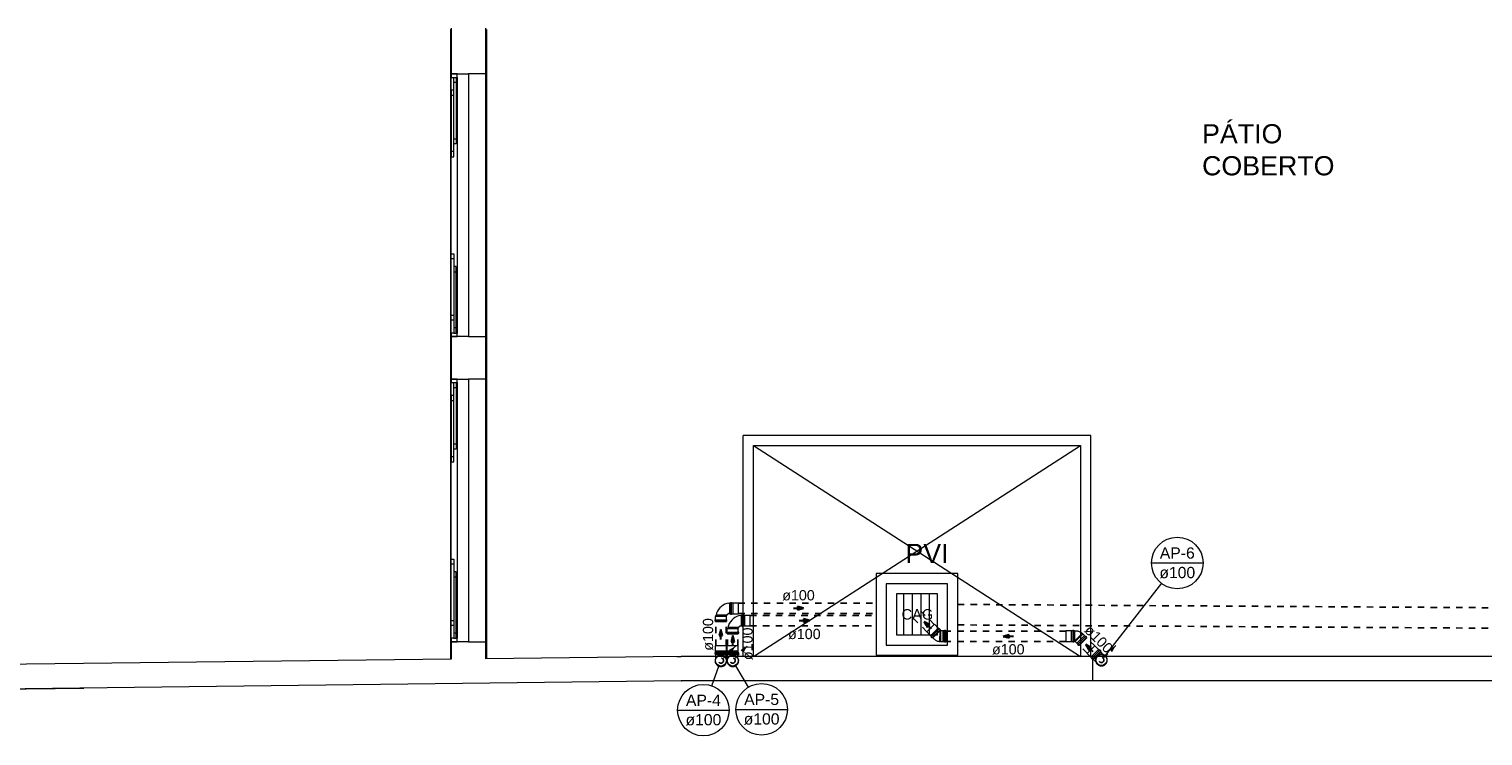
# Model space of a CAD drawing. Header units: millimetres. Extents: x 567 to 934, y -1 to 364.
# Tile 5 of 256: x 585 to 613, y 24 to 38. Entities that reach past the tile are written whole.
import ezdxf

# ---------------------------------------------------------------- set-up
doc = ezdxf.new("R2010")
doc.units = ezdxf.units.MM
doc.header["$MEASUREMENT"] = 0
for name, pattern in [('DASHED', [1.905, 1.27, -0.635]), ('JIS_02_1.2', [0.25, 0.125, -0.125]), ('NULL', [0])]:
    doc.linetypes.add(name, pattern=pattern)
for name, color, linetype, lineweight in [('AP-Caixa de alvenaria', 9, 'Continuous', 18), ('AP-Condutos', 14, 'JIS_02_1.2', 25), ('AP-Indicação coluna', 14, 'Continuous', 13), ('AP-Sentido conduto', 14, 'Continuous', 30), ('AP-Textos conduto', 7, 'Continuous', 9), ('Simbolos', 14, 'Continuous', 20), ('Simbolos_int', 14, 'Continuous', 15)]:
    doc.layers.add(name, color=color, linetype=linetype, lineweight=lineweight)
doc.layers.add('ARQ FINA', color=8, linetype='Continuous')
doc.styles.add('Arial', font='arial.ttf')

msp = doc.modelspace()

# ---------------------------------------------------------------- hatches: boundary and pattern name
at = {"layer": 'AP-Condutos', "linetype": 'Continuous'}
for points in [[(598.507, 25.746), (598.377, 25.671), (598.432, 25.616)], [(598.738, 25.746), (598.608, 25.671), (598.663, 25.616)], [(605.95, 25.758), (605.82, 25.683), (605.875, 25.628)]]:
    msp.add_hatch(color=151, dxfattribs=at).paths.add_polyline_path(points)

# ---------------------------------------------------------------- linework, layer by layer
at = {"layer": 'AP-Caixa de alvenaria', "linetype": 'Continuous'}
for p, q in [((601.258, 27.167), (601.258, 25.567)), ((602.858, 27.167), (601.258, 27.167)), ((602.858, 25.567), (602.858, 27.167)), ((601.258, 25.567), (602.858, 25.567))]:
    msp.add_line(p, q, dxfattribs=at)
at = {"layer": 'AP-Caixa de alvenaria', "linetype": 'JIS_02_1.2'}
for p, q in [((601.458, 26.967), (601.458, 25.767)), ((602.658, 26.967), (601.458, 26.967)), ((602.658, 25.767), (602.658, 26.967)), ((601.458, 25.767), (602.658, 25.767))]:
    msp.add_line(p, q, dxfattribs=at)
at = {"layer": 'AP-Condutos'}
for p, q in [((598.565, 26.589), (601.258, 26.589)), ((602.859, 26.562), (629.519, 26.397)), ((598.123, 25.75), (598.123, 26.226)), ((598.326, 25.75), (598.326, 26.226)), ((598.565, 26.386), (601.258, 26.386)), ((598.796, 26.349), (601.258, 26.349)), ((602.253, 26.029), (601.986, 26.295)), ((602.396, 26.172), (602.129, 26.439)), ((598.354, 25.75), (598.354, 25.986)), ((598.557, 25.75), (598.557, 25.986)), ((598.796, 26.146), (601.258, 26.146)), ((604.974, 26.04), (602.632, 26.04)), ((602.856, 26.162), (629.516, 25.997)), ((605.536, 25.75), (605.378, 25.908)), ((604.974, 25.836), (602.632, 25.836)), ((605.392, 25.606), (605.235, 25.764))]:
    msp.add_line(p, q, dxfattribs=at)
for points in [[(598.26, 25.498), (598.507, 25.746)], [(598.491, 25.498), (598.738, 25.746)], [(605.702, 25.511), (605.95, 25.758)]]:
    msp.add_lwpolyline(points, dxfattribs=at)
for centre in [(598.224, 25.463), (598.455, 25.463), (605.667, 25.475)]:
    msp.add_circle(centre, 0.05, dxfattribs=at)
at = {"layer": 'AP-Indicação coluna'}
for p, q in [((606.648, 27.373), (607.657, 27.373)), ((606.842, 26.976), (605.738, 25.566)), ((598.049, 24.97), (598.186, 25.354)), ((598.763, 24.944), (598.514, 25.364)), ((597.376, 24.495), (598.385, 24.495)), ((598.516, 24.51), (599.524, 24.51))]:
    msp.add_line(p, q, dxfattribs=at)
for centre in [(607.152, 27.373), (607.152, 27.373), (597.881, 24.495), (597.881, 24.495), (599.02, 24.51), (599.02, 24.51)]:
    msp.add_circle(centre, 0.504, dxfattribs=at)
at = {"layer": 'AP-Sentido conduto'}
for p, q in [((599.841, 26.487), (599.72, 26.52)), ((599.72, 26.52), (599.72, 26.455)), ((599.72, 26.455), (599.841, 26.487)), ((599.956, 26.247), (599.836, 26.28)), ((599.836, 26.28), (599.836, 26.215)), ((599.836, 26.215), (599.956, 26.247)), ((602.202, 26.223), (602.264, 26.115)), ((602.31, 26.161), (602.202, 26.223)), ((598.224, 26.075), (598.192, 25.954)), ((598.192, 25.954), (598.257, 25.954)), ((598.257, 25.954), (598.224, 26.075)), ((598.455, 25.955), (598.423, 25.834)), ((598.488, 25.834), (598.455, 25.955)), ((602.264, 26.115), (602.31, 26.161)), ((603.866, 25.97), (603.746, 25.938)), ((603.746, 25.938), (603.866, 25.906)), ((603.866, 25.906), (603.866, 25.97)), ((598.423, 25.834), (598.488, 25.834)), ((605.365, 25.777), (605.427, 25.669)), ((605.473, 25.715), (605.365, 25.777)), ((605.427, 25.669), (605.473, 25.715))]:
    msp.add_line(p, q, dxfattribs=at)
for points in [[(599.641, 26.487), (599.841, 26.487)], [(599.756, 26.247), (599.956, 26.247)], [(602.343, 26.082), (602.202, 26.223)], [(598.224, 25.875), (598.224, 26.075)], [(598.455, 25.755), (598.455, 25.955)], [(603.946, 25.938), (603.746, 25.938)], [(605.506, 25.636), (605.365, 25.777)]]:
    msp.add_lwpolyline(points, dxfattribs=at)
at = {"layer": 'ARQ FINA', "lineweight": 5}
for p, q in [((592.936, 37.809), (592.946, 37.809)), ((592.936, 37.809), (592.936, 25.492)), ((592.946, 37.829), (592.946, 36.939)), ((593.626, 36.939), (593.626, 37.829)), ((593.626, 37.809), (593.636, 37.809)), ((593.636, 37.809), (593.636, 25.5)), ((592.946, 36.939), (593.286, 36.939)), ((593.066, 36.939), (592.946, 36.939)), ((592.946, 36.939), (592.946, 36.869)), ((592.946, 36.869), (592.996, 36.869)), ((592.946, 36.619), (592.946, 36.869)), ((592.996, 36.869), (593.046, 36.869)), ((592.996, 35.569), (592.996, 36.869)), ((592.996, 36.869), (593.046, 36.869)), ((592.996, 36.769), (592.996, 36.869)), ((593.046, 36.769), (592.996, 36.769)), ((593.046, 36.869), (593.046, 35.569)), ((593.046, 36.869), (593.046, 36.769)), ((593.046, 36.869), (593.066, 36.869)), ((593.066, 36.869), (593.066, 36.939)), ((593.066, 36.869), (593.066, 31.869)), ((593.626, 36.939), (593.286, 36.939)), ((593.286, 36.939), (593.286, 31.799)), ((593.626, 31.799), (593.626, 36.939)), ((592.996, 36.619), (592.946, 36.619)), ((592.946, 36.619), (592.946, 35.319)), ((592.996, 36.619), (592.946, 36.619)), ((592.946, 36.619), (592.946, 36.519)), ((592.946, 36.519), (592.996, 36.519)), ((592.996, 35.319), (592.996, 36.619)), ((592.996, 36.519), (592.996, 36.619)), ((592.996, 35.669), (593.046, 35.669)), ((592.996, 35.569), (592.996, 35.669)), ((593.046, 35.569), (592.996, 35.569)), ((593.046, 35.569), (592.996, 35.569)), ((593.046, 35.669), (593.046, 35.569)), ((592.996, 35.419), (592.946, 35.419)), ((592.946, 35.419), (592.946, 35.319)), ((592.946, 35.319), (592.996, 35.319)), ((592.946, 35.319), (592.996, 35.319)), ((592.946, 33.419), (592.946, 35.319)), ((592.996, 35.319), (592.996, 35.419)), ((592.946, 33.419), (592.996, 33.419)), ((592.946, 32.119), (592.946, 33.419)), ((592.946, 33.419), (592.996, 33.419)), ((592.946, 33.319), (592.946, 33.419)), ((592.996, 33.319), (592.946, 33.319)), ((592.996, 33.419), (592.996, 32.119)), ((592.996, 33.419), (592.996, 33.319)), ((593.046, 33.169), (592.996, 33.169)), ((592.996, 33.169), (592.996, 31.869)), ((593.046, 33.169), (592.996, 33.169)), ((592.996, 33.169), (592.996, 33.069)), ((592.996, 33.069), (593.046, 33.069)), ((593.046, 31.869), (593.046, 33.169)), ((593.046, 33.069), (593.046, 33.169)), ((592.946, 32.219), (592.996, 32.219)), ((592.946, 32.119), (592.946, 32.219)), ((592.996, 32.219), (592.996, 32.119)), ((592.996, 32.119), (592.946, 32.119)), ((592.996, 32.119), (592.946, 32.119)), ((592.946, 31.869), (592.946, 32.119)), ((592.996, 31.869), (592.946, 31.869)), ((592.946, 31.869), (592.946, 31.799)), ((593.046, 31.969), (592.996, 31.969)), ((592.996, 31.969), (592.996, 31.869)), ((592.996, 31.869), (593.046, 31.869)), ((592.996, 31.869), (593.046, 31.869)), ((593.046, 31.869), (593.046, 31.969)), ((593.066, 31.869), (593.046, 31.869)), ((593.066, 31.799), (593.066, 31.869)), ((592.946, 31.799), (592.946, 30.97)), ((593.286, 31.799), (592.946, 31.799)), ((592.946, 31.799), (593.066, 31.799)), ((593.286, 31.799), (593.626, 31.799)), ((593.626, 30.97), (593.626, 31.799)), ((592.946, 30.97), (593.286, 30.97)), ((593.066, 30.97), (592.946, 30.97)), ((592.946, 30.97), (592.946, 30.9)), ((592.946, 30.9), (592.996, 30.9)), ((592.946, 30.65), (592.946, 30.9)), ((592.996, 30.9), (593.046, 30.9)), ((592.996, 29.6), (592.996, 30.9)), ((592.996, 30.9), (593.046, 30.9)), ((592.996, 30.8), (592.996, 30.9)), ((593.046, 30.8), (592.996, 30.8)), ((593.046, 30.9), (593.046, 29.6)), ((593.046, 30.9), (593.046, 30.8)), ((593.046, 30.9), (593.066, 30.9)), ((593.066, 30.9), (593.066, 30.97)), ((593.066, 30.9), (593.066, 25.9)), ((593.626, 30.97), (593.286, 30.97)), ((593.286, 30.97), (593.286, 25.83)), ((593.626, 25.83), (593.626, 30.97)), ((592.996, 30.65), (592.946, 30.65)), ((592.946, 30.65), (592.946, 29.35)), ((592.996, 30.65), (592.946, 30.65)), ((592.946, 30.65), (592.946, 30.55)), ((592.946, 30.55), (592.996, 30.55)), ((592.996, 29.35), (592.996, 30.65)), ((592.996, 30.55), (592.996, 30.65)), ((605.458, 29.869), (598.658, 29.869)), ((598.658, 25.545), (598.658, 29.869)), ((605.458, 25.545), (605.458, 29.869)), ((592.996, 29.7), (593.046, 29.7)), ((592.996, 29.6), (592.996, 29.7)), ((593.046, 29.6), (592.996, 29.6)), ((593.046, 29.6), (592.996, 29.6)), ((593.046, 29.7), (593.046, 29.6)), ((598.858, 29.669), (605.258, 29.669)), ((598.858, 25.545), (598.858, 29.669)), ((598.858, 29.669), (605.258, 25.545)), ((598.858, 25.545), (605.258, 29.669)), ((605.258, 29.669), (605.258, 25.545)), ((592.996, 29.45), (592.946, 29.45)), ((592.946, 29.45), (592.946, 29.35)), ((592.946, 29.35), (592.996, 29.35)), ((592.946, 29.35), (592.996, 29.35)), ((592.946, 27.45), (592.946, 29.35)), ((592.996, 29.35), (592.996, 29.45)), ((592.946, 27.45), (592.996, 27.45)), ((592.946, 26.15), (592.946, 27.45)), ((592.946, 27.45), (592.996, 27.45)), ((592.946, 27.35), (592.946, 27.45)), ((592.996, 27.35), (592.946, 27.35)), ((592.996, 27.45), (592.996, 26.15)), ((592.996, 27.45), (592.996, 27.35)), ((593.046, 27.2), (592.996, 27.2)), ((592.996, 27.2), (592.996, 25.9)), ((593.046, 27.2), (592.996, 27.2)), ((592.996, 27.2), (592.996, 27.1)), ((592.996, 27.1), (593.046, 27.1)), ((593.046, 25.9), (593.046, 27.2)), ((593.046, 27.1), (593.046, 27.2)), ((592.946, 26.25), (592.996, 26.25)), ((592.946, 26.15), (592.946, 26.25)), ((592.996, 26.25), (592.996, 26.15)), ((592.996, 26.15), (592.946, 26.15)), ((592.996, 26.15), (592.946, 26.15)), ((592.946, 25.9), (592.946, 26.15)), ((592.996, 25.9), (592.946, 25.9)), ((592.946, 25.9), (592.946, 25.83)), ((593.046, 26), (592.996, 26)), ((592.996, 26), (592.996, 25.9)), ((592.996, 25.9), (593.046, 25.9)), ((592.996, 25.9), (593.046, 25.9)), ((593.046, 25.9), (593.046, 26)), ((593.066, 25.9), (593.046, 25.9)), ((593.066, 25.83), (593.066, 25.9)), ((592.946, 25.83), (592.946, 25.492)), ((593.286, 25.83), (592.946, 25.83)), ((592.946, 25.83), (593.066, 25.83)), ((593.286, 25.83), (593.626, 25.83)), ((593.626, 25.5), (593.626, 25.83)), ((585.755, 25.407), (573.521, 25.263)), ((592.946, 25.492), (585.755, 25.407)), ((592.946, 25.492), (592.936, 25.492)), ((597.449, 25.545), (593.626, 25.5)), ((597.358, 25.544), (597.445, 25.545)), ((597.445, 25.545), (597.449, 25.545)), ((633.724, 25.545), (597.449, 25.545)), ((605.498, 25.065), (605.498, 25.545)), ((597.448, 25.065), (573.041, 24.777)), ((597.448, 25.065), (597.452, 25.065)), ((613.446, 25.065), (597.448, 25.065)), ((573.041, 24.777), (585.76, 24.927))]:
    msp.add_line(p, q, dxfattribs=at)
at = {"layer": 'ARQ FINA', "linetype": 'Continuous', "lineweight": 5}
for p, q in [((598.858, 25.545), (598.858, 29.669)), ((598.858, 29.669), (605.258, 29.669)), ((605.258, 29.669), (605.258, 25.545))]:
    msp.add_line(p, q, dxfattribs=at)
at = {"layer": 'Simbolos'}
for p, q in [((598.377, 26.589), (598.398, 26.589)), ((598.398, 26.381), (598.398, 26.594)), ((598.398, 26.594), (598.406, 26.594)), ((598.41, 26.601), (598.408, 26.595)), ((598.412, 26.603), (598.431, 26.603)), ((598.433, 26.601), (598.433, 26.596)), ((598.435, 26.594), (598.459, 26.594)), ((598.459, 26.594), (598.46, 26.593)), ((598.46, 26.593), (598.565, 26.593)), ((598.109, 26.24), (598.109, 26.259)), ((598.11, 26.238), (598.116, 26.237)), ((598.111, 26.261), (598.116, 26.261)), ((598.118, 26.328), (598.124, 26.334)), ((598.118, 26.263), (598.118, 26.328)), ((598.118, 26.226), (598.118, 26.235)), ((598.118, 26.226), (598.331, 26.226)), ((598.124, 26.348), (598.124, 26.354)), ((598.128, 26.354), (598.124, 26.354)), ((598.127, 26.348), (598.124, 26.348)), ((598.331, 26.328), (598.324, 26.334)), ((598.331, 26.263), (598.331, 26.328)), ((598.331, 26.226), (598.331, 26.235)), ((598.338, 26.238), (598.332, 26.237)), ((598.333, 26.348), (598.341, 26.348)), ((598.338, 26.261), (598.333, 26.261)), ((598.338, 26.354), (598.341, 26.354)), ((598.34, 26.24), (598.34, 26.259)), ((598.341, 26.354), (598.341, 26.348)), ((598.377, 26.386), (598.398, 26.386)), ((598.398, 26.381), (598.406, 26.381)), ((598.41, 26.373), (598.408, 26.379)), ((598.412, 26.372), (598.431, 26.372)), ((598.433, 26.374), (598.433, 26.379)), ((598.435, 26.381), (598.459, 26.381)), ((598.459, 26.381), (598.46, 26.381)), ((598.46, 26.381), (598.565, 26.381)), ((598.609, 26.349), (598.629, 26.349)), ((598.629, 26.141), (598.629, 26.354)), ((598.629, 26.354), (598.638, 26.354)), ((598.641, 26.361), (598.64, 26.355)), ((598.643, 26.363), (598.662, 26.363)), ((598.664, 26.361), (598.664, 26.356)), ((598.666, 26.354), (598.691, 26.354)), ((598.691, 26.354), (598.691, 26.353)), ((598.691, 26.353), (598.796, 26.353)), ((602.473, 26.101), (602.399, 26.175)), ((598.34, 26), (598.34, 26.019)), ((598.342, 26.021), (598.347, 26.021)), ((598.342, 25.998), (598.347, 25.997)), ((598.349, 26.088), (598.355, 26.094)), ((598.349, 26.023), (598.349, 26.088)), ((598.349, 25.986), (598.349, 25.995)), ((598.349, 25.986), (598.562, 25.986)), ((598.355, 26.108), (598.355, 26.114)), ((598.359, 26.114), (598.355, 26.114)), ((598.358, 26.108), (598.355, 26.108)), ((598.562, 26.088), (598.556, 26.094)), ((598.562, 26.023), (598.562, 26.088)), ((598.562, 25.986), (598.562, 25.995)), ((598.569, 25.998), (598.563, 25.997)), ((598.564, 26.108), (598.572, 26.108)), ((598.569, 26.021), (598.564, 26.021)), ((598.569, 26.114), (598.572, 26.114)), ((598.571, 26), (598.571, 26.019)), ((598.572, 26.114), (598.572, 26.108)), ((598.609, 26.146), (598.629, 26.146)), ((598.629, 26.141), (598.638, 26.141)), ((598.641, 26.133), (598.64, 26.139)), ((598.643, 26.132), (598.662, 26.132)), ((598.664, 26.134), (598.664, 26.139)), ((598.666, 26.141), (598.691, 26.141)), ((598.691, 26.141), (598.796, 26.141)), ((598.691, 26.141), (598.691, 26.141)), ((602.324, 25.951), (602.25, 26.025)), ((602.341, 25.934), (602.324, 25.951)), ((602.324, 25.951), (602.324, 25.951)), ((602.337, 25.927), (602.341, 25.931)), ((602.351, 25.911), (602.338, 25.924)), ((602.353, 25.911), (602.359, 25.914)), ((602.367, 25.907), (602.361, 25.913)), ((602.518, 26.058), (602.367, 25.907)), ((602.389, 25.892), (602.371, 25.91)), ((602.474, 26.101), (602.473, 26.101)), ((602.491, 26.084), (602.474, 26.101)), ((602.498, 26.087), (602.494, 26.084)), ((602.514, 26.074), (602.501, 26.087)), ((602.514, 26.072), (602.511, 26.066)), ((602.518, 26.058), (602.512, 26.064)), ((602.513, 25.836), (602.513, 25.938)), ((602.525, 26.043), (602.514, 26.054)), ((602.53, 26.044), (602.529, 26.043)), ((602.569, 26.044), (602.53, 26.044)), ((602.57, 26.044), (602.569, 26.044)), ((602.594, 26.044), (602.57, 26.044)), ((602.596, 26.051), (602.596, 26.046)), ((602.617, 26.053), (602.598, 26.053)), ((602.619, 26.052), (602.621, 26.046)), ((602.632, 26.044), (602.623, 26.044)), ((602.632, 25.831), (602.632, 26.044)), ((605.079, 26.044), (604.974, 26.044)), ((605.08, 26.044), (605.079, 26.044)), ((605.104, 26.044), (605.08, 26.044)), ((605.106, 26.051), (605.106, 26.046)), ((605.127, 26.053), (605.108, 26.053)), ((605.129, 26.052), (605.131, 26.046)), ((605.141, 26.044), (605.133, 26.044)), ((605.141, 26.044), (605.141, 25.831)), ((605.168, 26.04), (605.141, 26.04)), ((605.294, 25.991), (605.223, 25.92)), ((605.382, 25.911), (605.231, 25.76)), ((605.29, 25.996), (605.292, 25.998)), ((605.296, 25.994), (605.292, 25.998)), ((605.294, 25.991), (605.296, 25.994)), ((605.303, 25.983), (605.294, 25.991)), ((605.309, 25.983), (605.303, 25.983)), ((605.337, 25.955), (605.309, 25.983)), ((605.338, 25.955), (605.337, 25.955)), ((605.355, 25.938), (605.338, 25.955)), ((605.362, 25.941), (605.358, 25.937)), ((605.378, 25.927), (605.364, 25.941)), ((605.378, 25.925), (605.375, 25.92)), ((605.382, 25.911), (605.375, 25.917)), ((598.109, 25.597), (598.109, 25.616)), ((598.111, 25.618), (598.116, 25.619)), ((598.118, 25.645), (598.118, 25.75)), ((598.118, 25.621), (598.118, 25.645)), ((598.118, 25.645), (598.118, 25.645)), ((598.33, 25.645), (598.33, 25.75)), ((598.331, 25.645), (598.33, 25.645)), ((598.331, 25.621), (598.331, 25.645)), ((598.338, 25.618), (598.333, 25.619)), ((598.34, 25.597), (598.34, 25.616)), ((598.34, 25.597), (598.34, 25.616)), ((598.342, 25.618), (598.347, 25.619)), ((598.349, 25.645), (598.349, 25.75)), ((598.349, 25.621), (598.349, 25.645)), ((598.349, 25.645), (598.349, 25.645)), ((598.561, 25.645), (598.561, 25.75)), ((598.562, 25.645), (598.561, 25.645)), ((598.562, 25.621), (598.562, 25.645)), ((598.569, 25.618), (598.564, 25.619)), ((598.571, 25.597), (598.571, 25.616)), ((602.507, 25.836), (602.507, 25.833)), ((602.513, 25.833), (602.507, 25.833)), ((602.525, 25.836), (602.513, 25.836)), ((602.513, 25.836), (602.513, 25.833)), ((602.53, 25.832), (602.525, 25.836)), ((602.569, 25.832), (602.53, 25.832)), ((602.57, 25.831), (602.569, 25.832)), ((602.594, 25.831), (602.57, 25.831)), ((602.596, 25.824), (602.596, 25.83)), ((602.617, 25.823), (602.598, 25.823)), ((602.619, 25.824), (602.621, 25.83)), ((602.632, 25.831), (602.623, 25.831)), ((605.079, 25.832), (604.974, 25.832)), ((605.08, 25.831), (605.079, 25.832)), ((605.104, 25.831), (605.08, 25.831)), ((605.106, 25.824), (605.106, 25.83)), ((605.127, 25.823), (605.108, 25.823)), ((605.129, 25.824), (605.131, 25.83)), ((605.141, 25.831), (605.133, 25.831)), ((605.156, 25.836), (605.141, 25.836)), ((605.16, 25.833), (605.16, 25.833)), ((605.187, 25.805), (605.16, 25.833)), ((605.187, 25.804), (605.187, 25.805)), ((605.205, 25.787), (605.187, 25.804)), ((605.201, 25.78), (605.205, 25.784)), ((605.215, 25.764), (605.201, 25.778)), ((605.217, 25.764), (605.222, 25.767)), ((605.231, 25.76), (605.225, 25.767)), ((605.463, 25.529), (605.389, 25.603)), ((605.657, 25.636), (605.507, 25.485)), ((605.613, 25.679), (605.539, 25.753)), ((605.614, 25.679), (605.613, 25.679)), ((605.631, 25.662), (605.614, 25.679)), ((605.637, 25.665), (605.633, 25.662)), ((605.653, 25.652), (605.64, 25.665)), ((605.654, 25.649), (605.651, 25.644)), ((605.657, 25.636), (605.651, 25.642)), ((605.7, 25.586), (605.654, 25.632)), ((598.11, 25.595), (598.116, 25.594)), ((598.118, 25.583), (598.118, 25.592)), ((598.331, 25.583), (598.118, 25.583)), ((598.123, 25.518), (598.123, 25.583)), ((598.326, 25.518), (598.326, 25.583)), ((598.331, 25.583), (598.331, 25.592)), ((598.338, 25.595), (598.332, 25.594)), ((598.342, 25.595), (598.347, 25.594)), ((598.349, 25.583), (598.349, 25.592)), ((598.562, 25.583), (598.349, 25.583)), ((598.354, 25.518), (598.354, 25.583)), ((598.557, 25.518), (598.557, 25.583)), ((598.562, 25.583), (598.562, 25.592)), ((598.569, 25.595), (598.563, 25.594)), ((605.48, 25.512), (605.463, 25.529)), ((605.463, 25.529), (605.463, 25.529)), ((605.477, 25.505), (605.48, 25.509)), ((605.49, 25.489), (605.477, 25.502)), ((605.493, 25.488), (605.498, 25.492)), ((605.507, 25.485), (605.5, 25.491)), ((605.556, 25.442), (605.51, 25.488))]:
    msp.add_line(p, q, dxfattribs=at)
at = {"layer": 'Simbolos', "linetype": 'Continuous'}
msp.add_lwpolyline([(601.258, 25.567), (602.858, 25.567), (602.858, 27.167), (601.258, 27.167), (601.258, 25.567), (601.258, 25.567)], dxfattribs=at)
at = {"layer": 'Simbolos'}
for points in [[(598.377, 26.589), (598.338, 26.579), (598.301, 26.565), (598.265, 26.545), (598.233, 26.522), (598.204, 26.494), (598.178, 26.463), (598.157, 26.429), (598.14, 26.392), (598.128, 26.354)], [(598.406, 26.594), (598.407, 26.594), (598.407, 26.594), (598.407, 26.594), (598.408, 26.594), (598.408, 26.594), (598.408, 26.595), (598.408, 26.595), (598.408, 26.595), (598.408, 26.595)], [(598.412, 26.603), (598.412, 26.603), (598.411, 26.603), (598.411, 26.602), (598.411, 26.602), (598.411, 26.602), (598.41, 26.602), (598.41, 26.602), (598.41, 26.601), (598.41, 26.601)], [(598.433, 26.601), (598.433, 26.601), (598.433, 26.601), (598.432, 26.602), (598.432, 26.602), (598.432, 26.602), (598.432, 26.602), (598.431, 26.602), (598.431, 26.603), (598.431, 26.603)], [(598.433, 26.596), (598.433, 26.595), (598.433, 26.595), (598.434, 26.595), (598.434, 26.594), (598.434, 26.594), (598.434, 26.594), (598.435, 26.594), (598.435, 26.594), (598.435, 26.594)], [(598.111, 26.261), (598.11, 26.261), (598.11, 26.261), (598.11, 26.261), (598.11, 26.26), (598.109, 26.26), (598.109, 26.26), (598.109, 26.26), (598.109, 26.259), (598.109, 26.259)], [(598.109, 26.24), (598.109, 26.24), (598.109, 26.239), (598.109, 26.239), (598.109, 26.239), (598.109, 26.239), (598.11, 26.238), (598.11, 26.238), (598.11, 26.238), (598.11, 26.238)], [(598.116, 26.261), (598.116, 26.261), (598.117, 26.262), (598.117, 26.262), (598.117, 26.262), (598.117, 26.262), (598.117, 26.262), (598.118, 26.263), (598.118, 26.263), (598.118, 26.263)], [(598.118, 26.235), (598.118, 26.235), (598.118, 26.235), (598.118, 26.235), (598.117, 26.236), (598.117, 26.236), (598.117, 26.236), (598.117, 26.236), (598.117, 26.236), (598.116, 26.237)], [(598.127, 26.348), (598.126, 26.346), (598.126, 26.345), (598.126, 26.343), (598.125, 26.341), (598.125, 26.34), (598.125, 26.338), (598.125, 26.337), (598.124, 26.335), (598.124, 26.334)], [(598.333, 26.348), (598.332, 26.346), (598.331, 26.345), (598.33, 26.343), (598.329, 26.342), (598.328, 26.34), (598.327, 26.339), (598.326, 26.337), (598.325, 26.335), (598.324, 26.334)], [(598.331, 26.263), (598.331, 26.263), (598.331, 26.263), (598.331, 26.262), (598.331, 26.262), (598.331, 26.262), (598.332, 26.262), (598.332, 26.262), (598.332, 26.261), (598.333, 26.261)], [(598.332, 26.237), (598.332, 26.236), (598.332, 26.236), (598.331, 26.236), (598.331, 26.236), (598.331, 26.236), (598.331, 26.235), (598.331, 26.235), (598.331, 26.235), (598.331, 26.235)], [(598.377, 26.386), (598.372, 26.383), (598.367, 26.38), (598.363, 26.377), (598.358, 26.374), (598.354, 26.37), (598.349, 26.366), (598.345, 26.362), (598.341, 26.358), (598.338, 26.354)], [(598.34, 26.259), (598.339, 26.259), (598.339, 26.26), (598.339, 26.26), (598.339, 26.26), (598.339, 26.26), (598.339, 26.261), (598.338, 26.261), (598.338, 26.261), (598.338, 26.261)], [(598.338, 26.238), (598.338, 26.238), (598.339, 26.238), (598.339, 26.238), (598.339, 26.239), (598.339, 26.239), (598.339, 26.239), (598.339, 26.239), (598.339, 26.24), (598.34, 26.24)], [(598.609, 26.349), (598.57, 26.339), (598.532, 26.325), (598.497, 26.305), (598.464, 26.282), (598.435, 26.254), (598.409, 26.223), (598.388, 26.189), (598.371, 26.152), (598.359, 26.114)], [(598.408, 26.379), (598.408, 26.38), (598.408, 26.38), (598.408, 26.38), (598.408, 26.38), (598.408, 26.38), (598.407, 26.381), (598.407, 26.381), (598.407, 26.381), (598.406, 26.381)], [(598.41, 26.373), (598.41, 26.373), (598.41, 26.373), (598.41, 26.373), (598.411, 26.373), (598.411, 26.372), (598.411, 26.372), (598.411, 26.372), (598.412, 26.372), (598.412, 26.372)], [(598.431, 26.372), (598.431, 26.372), (598.431, 26.372), (598.432, 26.372), (598.432, 26.372), (598.432, 26.373), (598.432, 26.373), (598.433, 26.373), (598.433, 26.374), (598.433, 26.374)], [(598.435, 26.381), (598.435, 26.381), (598.435, 26.381), (598.434, 26.381), (598.434, 26.38), (598.434, 26.38), (598.434, 26.38), (598.433, 26.38), (598.433, 26.379), (598.433, 26.379)], [(598.638, 26.354), (598.638, 26.354), (598.638, 26.354), (598.638, 26.354), (598.639, 26.354), (598.639, 26.354), (598.639, 26.355), (598.639, 26.355), (598.639, 26.355), (598.64, 26.355)], [(598.643, 26.363), (598.643, 26.363), (598.643, 26.363), (598.642, 26.362), (598.642, 26.362), (598.642, 26.362), (598.642, 26.362), (598.641, 26.362), (598.641, 26.361), (598.641, 26.361)], [(598.664, 26.361), (598.664, 26.361), (598.664, 26.361), (598.664, 26.362), (598.663, 26.362), (598.663, 26.362), (598.663, 26.362), (598.663, 26.362), (598.662, 26.363), (598.662, 26.363)], [(598.664, 26.356), (598.664, 26.355), (598.665, 26.355), (598.665, 26.355), (598.665, 26.354), (598.665, 26.354), (598.665, 26.354), (598.666, 26.354), (598.666, 26.354), (598.666, 26.354)], [(598.342, 26.021), (598.342, 26.021), (598.341, 26.021), (598.341, 26.021), (598.341, 26.02), (598.34, 26.02), (598.34, 26.02), (598.34, 26.02), (598.34, 26.019), (598.34, 26.019)], [(598.34, 26), (598.34, 26), (598.34, 25.999), (598.34, 25.999), (598.34, 25.999), (598.341, 25.999), (598.341, 25.998), (598.341, 25.998), (598.341, 25.998), (598.342, 25.998)], [(598.347, 26.021), (598.347, 26.021), (598.348, 26.022), (598.348, 26.022), (598.348, 26.022), (598.348, 26.022), (598.349, 26.022), (598.349, 26.023), (598.349, 26.023), (598.349, 26.023)], [(598.349, 25.995), (598.349, 25.995), (598.349, 25.995), (598.349, 25.995), (598.349, 25.996), (598.348, 25.996), (598.348, 25.996), (598.348, 25.996), (598.348, 25.996), (598.347, 25.997)], [(598.358, 26.108), (598.358, 26.106), (598.357, 26.105), (598.357, 26.103), (598.357, 26.101), (598.356, 26.1), (598.356, 26.098), (598.356, 26.097), (598.355, 26.095), (598.355, 26.094)], [(598.564, 26.108), (598.563, 26.106), (598.562, 26.105), (598.561, 26.103), (598.56, 26.102), (598.559, 26.1), (598.558, 26.099), (598.557, 26.097), (598.556, 26.095), (598.556, 26.094)], [(598.562, 26.023), (598.562, 26.023), (598.562, 26.023), (598.562, 26.022), (598.562, 26.022), (598.563, 26.022), (598.563, 26.022), (598.563, 26.022), (598.563, 26.021), (598.564, 26.021)], [(598.563, 25.997), (598.563, 25.996), (598.563, 25.996), (598.563, 25.996), (598.562, 25.996), (598.562, 25.996), (598.562, 25.995), (598.562, 25.995), (598.562, 25.995), (598.562, 25.995)], [(598.609, 26.146), (598.604, 26.143), (598.599, 26.14), (598.594, 26.137), (598.589, 26.134), (598.585, 26.13), (598.581, 26.126), (598.576, 26.122), (598.572, 26.118), (598.569, 26.114)], [(598.571, 26.019), (598.571, 26.019), (598.571, 26.02), (598.57, 26.02), (598.57, 26.02), (598.57, 26.02), (598.57, 26.021), (598.569, 26.021), (598.569, 26.021), (598.569, 26.021)], [(598.569, 25.998), (598.569, 25.998), (598.57, 25.998), (598.57, 25.998), (598.57, 25.999), (598.57, 25.999), (598.57, 25.999), (598.571, 25.999), (598.571, 26), (598.571, 26)], [(598.64, 26.139), (598.639, 26.14), (598.639, 26.14), (598.639, 26.14), (598.639, 26.14), (598.639, 26.14), (598.638, 26.141), (598.638, 26.141), (598.638, 26.141), (598.638, 26.141)], [(598.641, 26.133), (598.641, 26.133), (598.641, 26.133), (598.642, 26.133), (598.642, 26.133), (598.642, 26.132), (598.642, 26.132), (598.643, 26.132), (598.643, 26.132), (598.643, 26.132)], [(598.662, 26.132), (598.662, 26.132), (598.663, 26.132), (598.663, 26.132), (598.663, 26.132), (598.663, 26.133), (598.664, 26.133), (598.664, 26.133), (598.664, 26.134), (598.664, 26.134)], [(598.666, 26.141), (598.666, 26.141), (598.666, 26.141), (598.665, 26.141), (598.665, 26.14), (598.665, 26.14), (598.665, 26.14), (598.665, 26.14), (598.664, 26.139), (598.664, 26.139)], [(602.337, 25.927), (602.337, 25.927), (602.337, 25.926), (602.337, 25.926), (602.337, 25.926), (602.337, 25.925), (602.337, 25.925), (602.337, 25.925), (602.337, 25.925), (602.338, 25.924)], [(602.341, 25.931), (602.341, 25.931), (602.341, 25.932), (602.341, 25.932), (602.341, 25.932), (602.341, 25.932), (602.341, 25.933), (602.341, 25.933), (602.341, 25.933), (602.341, 25.934)], [(602.351, 25.911), (602.351, 25.911), (602.351, 25.911), (602.352, 25.91), (602.352, 25.91), (602.352, 25.91), (602.353, 25.91), (602.353, 25.91), (602.353, 25.91), (602.353, 25.911)], [(602.361, 25.913), (602.361, 25.913), (602.361, 25.914), (602.36, 25.914), (602.36, 25.914), (602.36, 25.914), (602.359, 25.914), (602.359, 25.914), (602.359, 25.914), (602.359, 25.914)], [(602.39, 25.892), (602.401, 25.882), (602.412, 25.873), (602.424, 25.865), (602.437, 25.858), (602.45, 25.851), (602.464, 25.846), (602.478, 25.842), (602.492, 25.838), (602.507, 25.836)], [(602.491, 26.084), (602.492, 26.084), (602.492, 26.084), (602.492, 26.084), (602.492, 26.084), (602.493, 26.084), (602.493, 26.084), (602.493, 26.084), (602.494, 26.084), (602.494, 26.084)], [(602.501, 26.087), (602.5, 26.088), (602.5, 26.088), (602.5, 26.088), (602.499, 26.088), (602.499, 26.088), (602.499, 26.088), (602.498, 26.088), (602.498, 26.088), (602.498, 26.087)], [(602.511, 26.066), (602.511, 26.066), (602.511, 26.066), (602.511, 26.065), (602.511, 26.065), (602.511, 26.065), (602.511, 26.065), (602.511, 26.064), (602.511, 26.064), (602.512, 26.064)], [(602.514, 26.072), (602.514, 26.072), (602.515, 26.072), (602.515, 26.072), (602.515, 26.073), (602.515, 26.073), (602.514, 26.073), (602.514, 26.074), (602.514, 26.074), (602.514, 26.074)], [(602.525, 26.043), (602.526, 26.043), (602.526, 26.043), (602.526, 26.043), (602.527, 26.043), (602.527, 26.043), (602.528, 26.043), (602.528, 26.043), (602.529, 26.043), (602.529, 26.043)], [(602.594, 26.044), (602.594, 26.044), (602.595, 26.045), (602.595, 26.045), (602.595, 26.045), (602.595, 26.045), (602.596, 26.045), (602.596, 26.046), (602.596, 26.046), (602.596, 26.046)], [(602.598, 26.053), (602.598, 26.053), (602.598, 26.053), (602.597, 26.053), (602.597, 26.053), (602.597, 26.053), (602.597, 26.052), (602.597, 26.052), (602.596, 26.052), (602.596, 26.051)], [(602.619, 26.052), (602.619, 26.052), (602.619, 26.052), (602.619, 26.053), (602.619, 26.053), (602.618, 26.053), (602.618, 26.053), (602.618, 26.053), (602.618, 26.053), (602.617, 26.053)], [(602.621, 26.046), (602.621, 26.046), (602.621, 26.045), (602.621, 26.045), (602.621, 26.045), (602.622, 26.045), (602.622, 26.045), (602.622, 26.045), (602.622, 26.044), (602.623, 26.044)], [(605.104, 26.044), (605.104, 26.044), (605.104, 26.045), (605.105, 26.045), (605.105, 26.045), (605.105, 26.045), (605.105, 26.045), (605.106, 26.046), (605.106, 26.046), (605.106, 26.046)], [(605.108, 26.053), (605.108, 26.053), (605.108, 26.053), (605.107, 26.053), (605.107, 26.053), (605.107, 26.053), (605.107, 26.052), (605.106, 26.052), (605.106, 26.052), (605.106, 26.051)], [(605.129, 26.052), (605.129, 26.052), (605.129, 26.052), (605.129, 26.053), (605.128, 26.053), (605.128, 26.053), (605.128, 26.053), (605.128, 26.053), (605.127, 26.053), (605.127, 26.053)], [(605.131, 26.046), (605.131, 26.046), (605.131, 26.045), (605.131, 26.045), (605.131, 26.045), (605.131, 26.045), (605.132, 26.045), (605.132, 26.045), (605.132, 26.044), (605.133, 26.044)], [(605.29, 25.996), (605.278, 26.005), (605.266, 26.013), (605.253, 26.019), (605.239, 26.025), (605.226, 26.03), (605.211, 26.034), (605.197, 26.037), (605.182, 26.038), (605.168, 26.039)], [(605.355, 25.938), (605.355, 25.937), (605.356, 25.937), (605.356, 25.937), (605.356, 25.937), (605.357, 25.937), (605.357, 25.937), (605.357, 25.937), (605.358, 25.937), (605.358, 25.937)], [(605.364, 25.941), (605.364, 25.941), (605.364, 25.941), (605.364, 25.941), (605.363, 25.941), (605.363, 25.941), (605.363, 25.941), (605.362, 25.941), (605.362, 25.941), (605.362, 25.941)], [(605.375, 25.92), (605.375, 25.919), (605.375, 25.919), (605.375, 25.919), (605.375, 25.919), (605.375, 25.918), (605.375, 25.918), (605.375, 25.918), (605.375, 25.917), (605.375, 25.917)], [(605.378, 25.925), (605.378, 25.925), (605.378, 25.925), (605.378, 25.926), (605.378, 25.926), (605.378, 25.926), (605.378, 25.927), (605.378, 25.927), (605.378, 25.927), (605.378, 25.927)], [(598.111, 25.618), (598.11, 25.618), (598.11, 25.618), (598.11, 25.618), (598.11, 25.618), (598.109, 25.617), (598.109, 25.617), (598.109, 25.617), (598.109, 25.617), (598.109, 25.616)], [(598.116, 25.619), (598.116, 25.619), (598.117, 25.619), (598.117, 25.619), (598.117, 25.619), (598.117, 25.619), (598.117, 25.62), (598.118, 25.62), (598.118, 25.62), (598.118, 25.621)], [(598.331, 25.621), (598.331, 25.62), (598.331, 25.62), (598.331, 25.62), (598.331, 25.619), (598.331, 25.619), (598.332, 25.619), (598.332, 25.619), (598.332, 25.619), (598.333, 25.619)], [(598.34, 25.616), (598.339, 25.617), (598.339, 25.617), (598.339, 25.617), (598.339, 25.617), (598.339, 25.618), (598.339, 25.618), (598.338, 25.618), (598.338, 25.618), (598.338, 25.618)], [(598.342, 25.618), (598.342, 25.618), (598.341, 25.618), (598.341, 25.618), (598.341, 25.618), (598.34, 25.617), (598.34, 25.617), (598.34, 25.617), (598.34, 25.617), (598.34, 25.616)], [(598.347, 25.619), (598.347, 25.619), (598.348, 25.619), (598.348, 25.619), (598.348, 25.619), (598.348, 25.619), (598.349, 25.62), (598.349, 25.62), (598.349, 25.62), (598.349, 25.621)], [(598.562, 25.621), (598.562, 25.62), (598.562, 25.62), (598.562, 25.62), (598.562, 25.619), (598.563, 25.619), (598.563, 25.619), (598.563, 25.619), (598.563, 25.619), (598.564, 25.619)], [(598.571, 25.616), (598.571, 25.617), (598.571, 25.617), (598.57, 25.617), (598.57, 25.617), (598.57, 25.618), (598.57, 25.618), (598.569, 25.618), (598.569, 25.618), (598.569, 25.618)], [(602.596, 25.83), (602.596, 25.83), (602.596, 25.83), (602.596, 25.831), (602.595, 25.831), (602.595, 25.831), (602.595, 25.831), (602.595, 25.831), (602.594, 25.831), (602.594, 25.831)], [(602.596, 25.824), (602.596, 25.824), (602.597, 25.824), (602.597, 25.824), (602.597, 25.823), (602.597, 25.823), (602.597, 25.823), (602.598, 25.823), (602.598, 25.823), (602.598, 25.823)], [(602.617, 25.823), (602.618, 25.823), (602.618, 25.823), (602.618, 25.823), (602.618, 25.823), (602.619, 25.823), (602.619, 25.823), (602.619, 25.824), (602.619, 25.824), (602.619, 25.824)], [(602.623, 25.831), (602.622, 25.831), (602.622, 25.831), (602.622, 25.831), (602.622, 25.831), (602.621, 25.831), (602.621, 25.831), (602.621, 25.83), (602.621, 25.83), (602.621, 25.83)], [(605.106, 25.83), (605.106, 25.83), (605.106, 25.83), (605.105, 25.831), (605.105, 25.831), (605.105, 25.831), (605.105, 25.831), (605.104, 25.831), (605.104, 25.831), (605.104, 25.831)], [(605.106, 25.824), (605.106, 25.824), (605.106, 25.824), (605.107, 25.824), (605.107, 25.823), (605.107, 25.823), (605.107, 25.823), (605.108, 25.823), (605.108, 25.823), (605.108, 25.823)], [(605.127, 25.823), (605.127, 25.823), (605.128, 25.823), (605.128, 25.823), (605.128, 25.823), (605.128, 25.823), (605.129, 25.823), (605.129, 25.824), (605.129, 25.824), (605.129, 25.824)], [(605.133, 25.831), (605.132, 25.831), (605.132, 25.831), (605.132, 25.831), (605.131, 25.831), (605.131, 25.831), (605.131, 25.831), (605.131, 25.83), (605.131, 25.83), (605.131, 25.83)], [(605.16, 25.833), (605.159, 25.834), (605.159, 25.834), (605.159, 25.835), (605.159, 25.835), (605.158, 25.836), (605.158, 25.836), (605.158, 25.836), (605.157, 25.836), (605.157, 25.836)], [(605.201, 25.78), (605.201, 25.78), (605.201, 25.78), (605.201, 25.779), (605.201, 25.779), (605.201, 25.779), (605.201, 25.778), (605.201, 25.778), (605.201, 25.778), (605.201, 25.778)], [(605.205, 25.784), (605.205, 25.785), (605.205, 25.785), (605.205, 25.785), (605.205, 25.786), (605.205, 25.786), (605.205, 25.786), (605.205, 25.786), (605.205, 25.787), (605.205, 25.787)], [(605.215, 25.764), (605.215, 25.764), (605.215, 25.764), (605.216, 25.764), (605.216, 25.764), (605.216, 25.764), (605.216, 25.764), (605.217, 25.764), (605.217, 25.764), (605.217, 25.764)], [(605.225, 25.767), (605.225, 25.767), (605.224, 25.767), (605.224, 25.767), (605.224, 25.767), (605.224, 25.767), (605.223, 25.767), (605.223, 25.767), (605.223, 25.767), (605.222, 25.767)], [(605.631, 25.662), (605.631, 25.662), (605.631, 25.662), (605.631, 25.662), (605.632, 25.662), (605.632, 25.662), (605.632, 25.662), (605.633, 25.662), (605.633, 25.662), (605.633, 25.662)], [(605.64, 25.665), (605.64, 25.665), (605.639, 25.666), (605.639, 25.666), (605.639, 25.666), (605.638, 25.666), (605.638, 25.666), (605.638, 25.666), (605.638, 25.666), (605.637, 25.665)], [(605.651, 25.644), (605.65, 25.644), (605.65, 25.644), (605.65, 25.643), (605.65, 25.643), (605.65, 25.643), (605.65, 25.643), (605.651, 25.642), (605.651, 25.642), (605.651, 25.642)], [(605.654, 25.649), (605.654, 25.65), (605.654, 25.65), (605.654, 25.65), (605.654, 25.651), (605.654, 25.651), (605.654, 25.651), (605.654, 25.651), (605.654, 25.652), (605.653, 25.652)], [(598.109, 25.597), (598.109, 25.597), (598.109, 25.597), (598.109, 25.596), (598.109, 25.596), (598.109, 25.596), (598.11, 25.596), (598.11, 25.596), (598.11, 25.595), (598.11, 25.595)], [(598.123, 25.518), (598.116, 25.501), (598.111, 25.484), (598.109, 25.467), (598.11, 25.449), (598.113, 25.432), (598.119, 25.416), (598.128, 25.4), (598.138, 25.386), (598.151, 25.374), (598.165, 25.364), (598.181, 25.356), (598.198, 25.351), (598.215, 25.348), (598.233, 25.348), (598.25, 25.351), (598.267, 25.356), (598.283, 25.364), (598.297, 25.374), (598.31, 25.386), (598.321, 25.4), (598.329, 25.416), (598.335, 25.432), (598.339, 25.449), (598.339, 25.467), (598.338, 25.484), (598.333, 25.501), (598.326, 25.518)], [(598.118, 25.592), (598.118, 25.592), (598.118, 25.592), (598.118, 25.593), (598.117, 25.593), (598.117, 25.593), (598.117, 25.593), (598.117, 25.594), (598.117, 25.594), (598.116, 25.594)], [(598.326, 25.518), (598.319, 25.529), (598.31, 25.54), (598.3, 25.55), (598.289, 25.558), (598.277, 25.565), (598.265, 25.571), (598.252, 25.575), (598.238, 25.577), (598.224, 25.578), (598.21, 25.577), (598.197, 25.575), (598.184, 25.571), (598.171, 25.565), (598.159, 25.558), (598.148, 25.55), (598.138, 25.54), (598.13, 25.529), (598.123, 25.518)], [(598.332, 25.594), (598.332, 25.594), (598.332, 25.594), (598.331, 25.593), (598.331, 25.593), (598.331, 25.593), (598.331, 25.593), (598.331, 25.592), (598.331, 25.592), (598.331, 25.592)], [(598.338, 25.595), (598.338, 25.595), (598.339, 25.596), (598.339, 25.596), (598.339, 25.596), (598.339, 25.596), (598.339, 25.596), (598.339, 25.597), (598.339, 25.597), (598.34, 25.597)], [(598.34, 25.597), (598.34, 25.597), (598.34, 25.597), (598.34, 25.596), (598.34, 25.596), (598.341, 25.596), (598.341, 25.596), (598.341, 25.596), (598.341, 25.595), (598.342, 25.595)], [(598.354, 25.518), (598.347, 25.501), (598.342, 25.484), (598.34, 25.467), (598.341, 25.449), (598.344, 25.432), (598.35, 25.416), (598.359, 25.4), (598.369, 25.386), (598.382, 25.374), (598.397, 25.364), (598.412, 25.356), (598.429, 25.351), (598.447, 25.348), (598.464, 25.348), (598.482, 25.351), (598.498, 25.356), (598.514, 25.364), (598.529, 25.374), (598.541, 25.386), (598.552, 25.4), (598.56, 25.416), (598.566, 25.432), (598.57, 25.449), (598.571, 25.467), (598.569, 25.484), (598.564, 25.501), (598.557, 25.518)], [(598.349, 25.592), (598.349, 25.592), (598.349, 25.592), (598.349, 25.593), (598.349, 25.593), (598.348, 25.593), (598.348, 25.593), (598.348, 25.594), (598.348, 25.594), (598.347, 25.594)], [(598.557, 25.518), (598.55, 25.529), (598.541, 25.54), (598.531, 25.55), (598.52, 25.558), (598.509, 25.565), (598.496, 25.571), (598.483, 25.575), (598.469, 25.577), (598.455, 25.578), (598.442, 25.577), (598.428, 25.575), (598.415, 25.571), (598.402, 25.565), (598.39, 25.558), (598.379, 25.55), (598.37, 25.54), (598.361, 25.529), (598.354, 25.518)], [(598.563, 25.594), (598.563, 25.594), (598.563, 25.594), (598.563, 25.593), (598.562, 25.593), (598.562, 25.593), (598.562, 25.593), (598.562, 25.592), (598.562, 25.592), (598.562, 25.592)], [(598.569, 25.595), (598.569, 25.595), (598.57, 25.596), (598.57, 25.596), (598.57, 25.596), (598.57, 25.596), (598.57, 25.596), (598.571, 25.597), (598.571, 25.597), (598.571, 25.597)], [(605.477, 25.505), (605.477, 25.505), (605.476, 25.504), (605.476, 25.504), (605.476, 25.504), (605.476, 25.503), (605.476, 25.503), (605.477, 25.503), (605.477, 25.502), (605.477, 25.502)], [(605.48, 25.509), (605.48, 25.509), (605.48, 25.509), (605.481, 25.51), (605.481, 25.51), (605.481, 25.51), (605.48, 25.511), (605.48, 25.511), (605.48, 25.511), (605.48, 25.512)], [(605.49, 25.489), (605.49, 25.489), (605.491, 25.488), (605.491, 25.488), (605.491, 25.488), (605.492, 25.488), (605.492, 25.488), (605.492, 25.488), (605.492, 25.488), (605.493, 25.488)], [(605.5, 25.491), (605.5, 25.491), (605.5, 25.492), (605.5, 25.492), (605.499, 25.492), (605.499, 25.492), (605.499, 25.492), (605.498, 25.492), (605.498, 25.492), (605.498, 25.492)], [(605.7, 25.586), (605.687, 25.589), (605.673, 25.591), (605.659, 25.59), (605.645, 25.589), (605.632, 25.585), (605.619, 25.58), (605.607, 25.574), (605.596, 25.566), (605.585, 25.557), (605.576, 25.547), (605.568, 25.535), (605.562, 25.523), (605.557, 25.51), (605.553, 25.497), (605.552, 25.483), (605.552, 25.469), (605.553, 25.456), (605.556, 25.442)], [(605.556, 25.442), (605.563, 25.426), (605.572, 25.41), (605.583, 25.397), (605.595, 25.385), (605.61, 25.375), (605.626, 25.367), (605.643, 25.363), (605.66, 25.36), (605.678, 25.361), (605.695, 25.364), (605.712, 25.369), (605.728, 25.377), (605.742, 25.388), (605.754, 25.4), (605.765, 25.414), (605.773, 25.43), (605.778, 25.447), (605.782, 25.464), (605.782, 25.482), (605.78, 25.499), (605.775, 25.516), (605.767, 25.532), (605.757, 25.547), (605.745, 25.56), (605.732, 25.571), (605.716, 25.579), (605.7, 25.586)]]:
    msp.add_lwpolyline(points, dxfattribs=at)
at = {"layer": 'Simbolos_int', "linetype": 'Continuous'}
for p, q in [((601.804, 25.967), (601.804, 26.767)), ((601.971, 25.967), (601.971, 26.767)), ((602.138, 25.967), (602.138, 26.767)), ((602.304, 25.967), (602.304, 26.767))]:
    msp.add_line(p, q, dxfattribs=at)
at = {"layer": 'Simbolos_int'}
for p, q in [((598.398, 26.386), (598.398, 26.589)), ((598.408, 26.381), (598.408, 26.594)), ((598.433, 26.381), (598.433, 26.594)), ((598.46, 26.381), (598.46, 26.593)), ((598.565, 26.381), (598.565, 26.593)), ((598.118, 26.262), (598.331, 26.262)), ((598.118, 26.236), (598.331, 26.236)), ((598.124, 26.334), (598.324, 26.334)), ((598.338, 26.354), (598.128, 26.354)), ((598.629, 26.146), (598.629, 26.349)), ((598.639, 26.141), (598.639, 26.354)), ((598.665, 26.141), (598.665, 26.354)), ((598.691, 26.141), (598.691, 26.353)), ((598.796, 26.141), (598.796, 26.353)), ((602.399, 26.175), (602.25, 26.025)), ((598.349, 26.022), (598.562, 26.022)), ((598.349, 25.996), (598.562, 25.996)), ((598.355, 26.094), (598.556, 26.094)), ((598.569, 26.114), (598.359, 26.114)), ((602.473, 26.101), (602.324, 25.951)), ((602.493, 26.083), (602.342, 25.932)), ((602.511, 26.065), (602.36, 25.914)), ((602.514, 26.054), (602.371, 25.91)), ((602.507, 26.047), (602.507, 25.938)), ((602.507, 25.833), (602.507, 25.938)), ((602.513, 26.05), (602.513, 25.938)), ((602.513, 26.045), (602.513, 25.938)), ((602.513, 25.833), (602.513, 25.938)), ((602.525, 25.836), (602.525, 26.043)), ((602.57, 25.831), (602.57, 26.044)), ((602.596, 25.831), (602.596, 26.044)), ((602.621, 25.831), (602.621, 26.044)), ((604.974, 26.044), (604.974, 25.832)), ((605.079, 26.044), (605.079, 25.832)), ((605.106, 26.044), (605.106, 25.831)), ((605.131, 26.044), (605.131, 25.831)), ((605.141, 25.836), (605.141, 26.04)), ((605.141, 25.847), (605.218, 25.924)), ((605.143, 25.84), (605.223, 25.92)), ((605.147, 25.844), (605.222, 25.92)), ((605.303, 25.983), (605.157, 25.836)), ((605.338, 25.955), (605.187, 25.804)), ((605.356, 25.936), (605.206, 25.786)), ((605.292, 25.998), (605.218, 25.924)), ((605.296, 25.994), (605.222, 25.92)), ((605.374, 25.918), (605.224, 25.768)), ((598.33, 25.75), (598.118, 25.75)), ((598.33, 25.645), (598.118, 25.645)), ((598.331, 25.619), (598.118, 25.619)), ((598.561, 25.75), (598.349, 25.75)), ((598.561, 25.645), (598.349, 25.645)), ((598.562, 25.619), (598.349, 25.619)), ((605.539, 25.753), (605.389, 25.603)), ((605.613, 25.679), (605.463, 25.529)), ((605.632, 25.661), (605.481, 25.51)), ((605.65, 25.643), (605.499, 25.492)), ((605.654, 25.632), (605.51, 25.488)), ((598.331, 25.593), (598.118, 25.593)), ((598.326, 25.583), (598.123, 25.583)), ((598.562, 25.593), (598.349, 25.593)), ((598.557, 25.583), (598.354, 25.583))]:
    msp.add_line(p, q, dxfattribs=at)
at = {"layer": 'Simbolos_int', "linetype": 'DASHED'}
msp.add_lwpolyline([(601.458, 25.767), (602.658, 25.767), (602.658, 26.967), (601.458, 26.967), (601.458, 25.767), (601.458, 25.767)], dxfattribs=at)
at = {"layer": 'Simbolos_int', "linetype": 'Continuous'}
msp.add_lwpolyline([(601.658, 25.967), (602.458, 25.967), (602.458, 26.767), (601.658, 26.767), (601.658, 25.967), (601.658, 25.967)], dxfattribs=at)
at = {"layer": 'Simbolos_int'}
for centre in [(598.224, 25.463), (598.455, 25.463), (605.667, 25.475)]:
    msp.add_circle(centre, 0.106, dxfattribs=at)

# ---------------------------------------------------------------- texts
at = {"layer": 'AP-Indicação coluna', "linetype": 'NULL', "char_height": 0.22, "attachment_point": 8, "line_spacing_factor": 0.6, "style": 'Arial'}
for s, insert, width in [('AP-6', (607.152, 27.455), 1.36662), ('ø100', (607.152, 27.07), 1.40082), ('AP-4', (597.881, 24.578), 1.36662), ('AP-5', (599.02, 24.592), 1.36662), ('ø100', (597.881, 24.192), 1.40082), ('ø100', (599.02, 24.207), 1.40082)]:
    msp.add_mtext(s, dxfattribs=dict(at, insert=insert, width=width))
at = {"layer": 'AP-Textos conduto', "linetype": 'NULL', "char_height": 0.2, "width": 1.27348, "attachment_point": 8, "line_spacing_factor": 0.6, "style": 'Arial'}
for insert in [(599.741, 26.636), (599.856, 25.879), (603.846, 25.58)]:
    msp.add_mtext('ø100', dxfattribs=dict(at, insert=insert))
for insert, rotation in [((598.076, 25.975), 90.0002), ((598.848, 25.792), 90.0002), ((605.541, 25.812), 314.9999)]:
    msp.add_mtext('ø100', dxfattribs=dict(at, insert=insert, rotation=rotation))
at = {"layer": 'ARQ FINA', "linetype": 'NULL', "lineweight": 5, "char_height": 0.375, "attachment_point": 7, "line_spacing_factor": 0.9, "style": 'Arial'}
for s, insert, width in [('PÁTIO', (607.637, 35.574), 3.14463), ('COBERTO', (607.637, 34.948), 5.18255), ('PVI', (601.833, 27.372), 1.68921)]:
    msp.add_mtext(s, dxfattribs=dict(at, insert=insert, width=width))
at = {"layer": 'Simbolos', "linetype": 'NULL', "insert": (601.759, 26.263), "char_height": 0.2043, "width": 1.23723, "attachment_point": 7, "line_spacing_factor": 0.6, "style": 'Arial'}
msp.add_mtext('CAG', dxfattribs=at)

doc.saveas('drawing.dxf')
